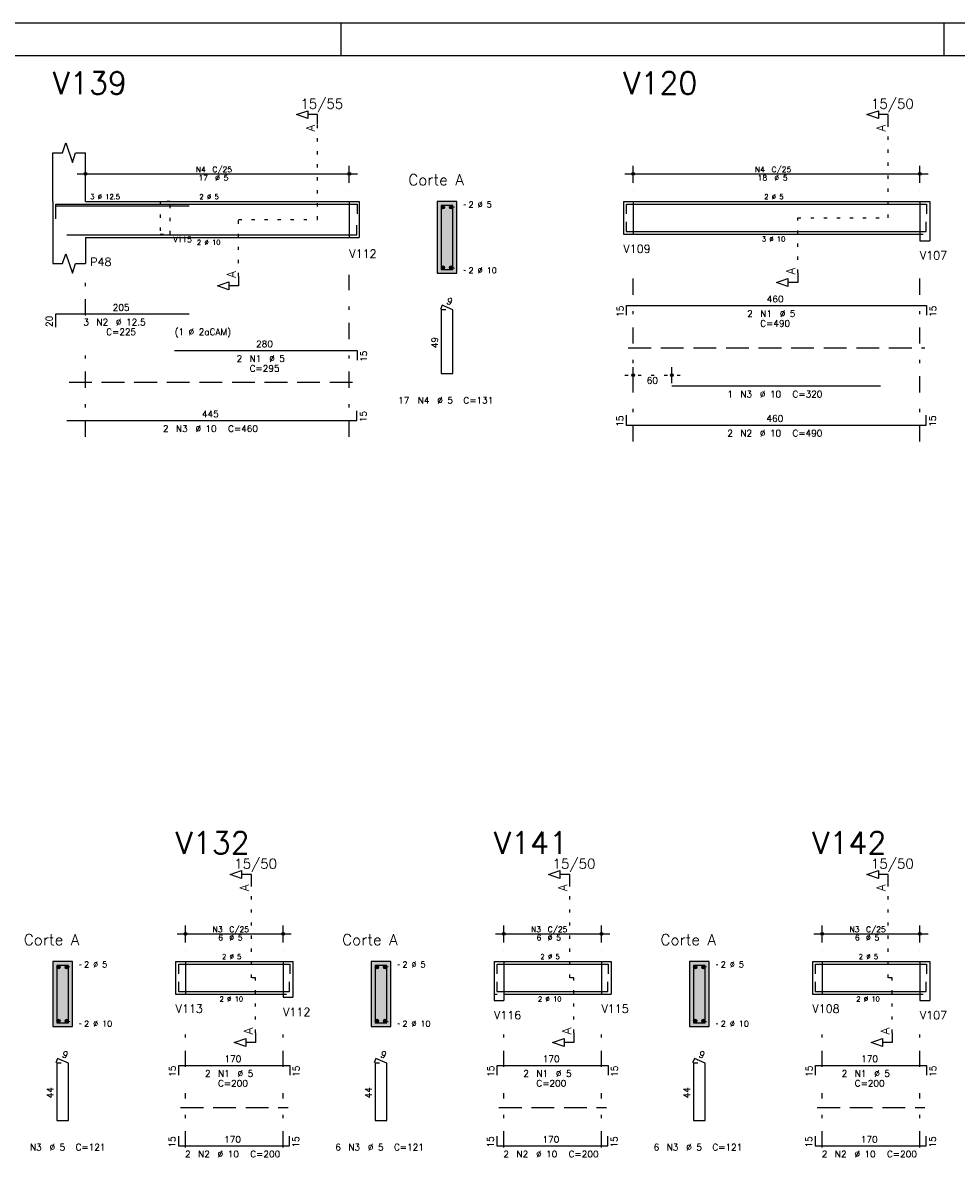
# Model space of a CAD drawing. Extents: x 0 to 84.1, y 0 to 59.4.
# Tile 5 of 6: x 37.3 to 66, y 24 to 59.4. Entities that reach past the tile are written whole.
import ezdxf

# ---------------------------------------------------------------- set-up
doc = ezdxf.new("R2010")
doc.units = 0
doc.header["$MEASUREMENT"] = 0
for name, pattern in [('ESTILO_TQS_0001', [1, 0.7, -0.3]), ('ESTILO_TQS_0002', [0.4, 0.1, -0.3]), ('ESTILO_TQS_0003', [1.5, 0.5, -0.4, 0.1, -0.5])]:
    doc.linetypes.add(name, pattern=pattern)
for name, color, linetype in [('1', 1, 'CONTINUOUS'), ('2', 2, 'CONTINUOUS'), ('4', 4, 'CONTINUOUS'), ('6', 6, 'CONTINUOUS'), ('7', 7, 'CONTINUOUS'), ('9', 9, 'CONTINUOUS')]:
    doc.layers.add(name, color=color, linetype=linetype)
doc.styles.get("Standard").update_dxf_attribs({"font": 'ROMANS.SHX'})

msp = doc.modelspace()

# ---------------------------------------------------------------- linework, layer by layer
at = {"layer": '1', "linetype": 'ESTILO_TQS_0002'}
for p, q in [((46.37473, 53.37), (46.37473, 56.29)), ((63.885, 53.42), (63.885, 56.29)), ((47.34973, 53.92), (47.34973, 52.82)), ((47.34973, 53.92), (47.64973, 53.92)), ((55.76, 53.92), (56.06, 53.92)), ((56.06, 53.92), (56.06, 52.92)), ((64.86, 53.92), (64.86, 52.92)), ((64.86, 53.92), (65.16, 53.92)), ((50.47473, 53.745), (50.91973, 53.83)), ((43.94973, 51.635), (43.94973, 53.37)), ((43.94973, 53.37), (46.37473, 53.37)), ((61.11, 51.735), (61.11, 53.42)), ((61.11, 53.42), (63.885, 53.42)), ((47.34973, 52.82), (47.64973, 52.82)), ((55.76, 52.92), (56.06, 52.92)), ((64.86, 52.92), (65.16, 52.92)), ((50.47473, 51.895), (50.91973, 51.81)), ((55.81, 48.59), (57.5, 48.59)), ((44.345, 30.095), (44.345, 32.965)), ((54.115, 30.095), (54.115, 32.965)), ((63.885, 30.095), (63.885, 32.965)), ((38.675, 30.42), (39.12, 30.505)), ((42.02, 30.595), (42.32, 30.595)), ((42.32, 30.595), (42.32, 29.595)), ((45.32, 30.595), (45.32, 29.595)), ((45.32, 30.595), (45.62, 30.595)), ((48.445, 30.42), (48.89, 30.505)), ((51.79, 30.595), (52.09, 30.595)), ((52.09, 30.595), (52.09, 29.595)), ((55.09, 30.595), (55.09, 29.595)), ((55.09, 30.595), (55.39, 30.595)), ((58.215, 30.42), (58.66, 30.505)), ((61.56, 30.595), (61.86, 30.595)), ((61.86, 30.595), (61.86, 29.595)), ((64.86, 30.595), (64.86, 29.595)), ((64.86, 30.595), (65.16, 30.595)), ((44.47, 30.095), (44.345, 30.095)), ((44.47, 28.41), (44.47, 30.095)), ((54.24, 30.095), (54.115, 30.095)), ((54.24, 28.41), (54.24, 30.095)), ((64.01, 30.095), (63.885, 30.095)), ((64.01, 28.41), (64.01, 30.095)), ((42.02, 29.595), (42.32, 29.595)), ((45.32, 29.595), (45.62, 29.595)), ((51.79, 29.595), (52.09, 29.595)), ((55.09, 29.595), (55.39, 29.595)), ((61.56, 29.595), (61.86, 29.595)), ((64.86, 29.595), (65.16, 29.595)), ((38.675, 28.77), (39.12, 28.685)), ((48.445, 28.77), (48.89, 28.685)), ((58.215, 28.77), (58.66, 28.685))]:
    msp.add_line(p, q, dxfattribs=at)
at = {"layer": '1', "linetype": 'ESTILO_TQS_0001'}
for p, q in [((55.91, 49.435), (65.01, 49.435)), ((38.74973, 48.375), (47.49973, 48.375)), ((42.17, 26.11), (45.47, 26.11)), ((51.94, 26.11), (55.24, 26.11)), ((61.71, 26.11), (65.01, 26.11))]:
    msp.add_line(p, q, dxfattribs=at)
at = {"layer": '1', "linetype": 'ESTILO_TQS_0002'}
msp.add_lwpolyline([(41.54973, 53.92), (41.54973, 52.92), (41.84973, 52.92), (41.84973, 53.92), (41.54973, 53.92)], dxfattribs=at)
at = {"layer": '1', "linetype": 'Continuous'}
for centre in [(50.22473, 53.745), (50.47473, 53.745), (50.22473, 51.895), (50.47473, 51.895), (38.425, 30.42), (38.675, 30.42), (48.195, 30.42), (48.445, 30.42), (57.965, 30.42), (58.215, 30.42), (38.425, 28.77), (38.675, 28.77), (48.195, 28.77), (48.445, 28.77), (57.965, 28.77), (58.215, 28.77)]:
    msp.add_circle(centre, 0.05, dxfattribs=at)
at = {"layer": '2', "linetype": 'Continuous'}
for p, q in [((84.100006, 59.400002), (0, 59.400002)), ((47.100006, 58.400002), (47.100006, 59.400002)), ((65.600006, 58.400002), (65.600006, 59.400002)), ((38.24973, 53.92), (38.24973, 55.42)), ((39.24973, 53.92), (39.24973, 55.42)), ((39.24973, 54.5), (39.24973, 55.02)), ((47.34973, 54.5), (47.34973, 55.02)), ((56.06, 54.5), (56.06, 55.02)), ((64.86, 54.5), (64.86, 55.02)), ((38.99973, 54.77), (47.59973, 54.77)), ((55.81, 54.77), (65.11, 54.77)), ((39.24973, 54.25), (39.24973, 54.25)), ((47.34973, 54.25), (47.34973, 54.25)), ((56.06, 54.25), (56.06, 54.25)), ((64.86, 54.25), (64.86, 54.25)), ((38.24973, 53.92), (38.24973, 52.82)), ((39.24973, 53.92), (47.34973, 53.92)), ((47.34973, 53.92), (47.34973, 52.82)), ((47.34973, 53.92), (47.34973, 52.82)), ((47.34973, 53.92), (47.64973, 53.92)), ((47.64973, 53.92), (47.64973, 52.82)), ((47.64973, 53.92), (47.64973, 52.82)), ((50.64973, 53.92), (50.04973, 53.92)), ((50.04973, 53.92), (50.04973, 51.72)), ((50.64973, 51.72), (50.64973, 53.92)), ((55.76, 53.92), (55.76, 52.92)), ((55.76, 53.92), (55.76, 52.92)), ((55.76, 53.92), (55.76, 52.92)), ((55.76, 53.92), (56.06, 53.92)), ((56.06, 53.92), (64.86, 53.92)), ((56.06, 53.92), (56.06, 52.92)), ((64.86, 53.92), (64.86, 52.92)), ((64.86, 53.92), (64.86, 52.72)), ((64.86, 53.92), (65.16, 53.92)), ((65.16, 53.92), (65.16, 52.92)), ((65.16, 53.92), (65.16, 52.72)), ((38.24973, 52.82), (38.24973, 52.02)), ((39.24973, 52.82), (47.34973, 52.82)), ((39.24973, 52.82), (39.24973, 52.02)), ((47.34973, 52.82), (47.64973, 52.82)), ((55.76, 52.92), (56.06, 52.92)), ((56.06, 52.92), (64.86, 52.92)), ((64.86, 52.72), (65.16, 52.72)), ((50.04973, 51.72), (50.64973, 51.72)), ((56.06, 48.35), (56.06, 48.84)), ((57.25, 48.35), (57.25, 48.84)), ((56.06, 48.25), (56.06, 48.25)), ((57.25, 48.25), (57.25, 48.25)), ((42.32, 31.175), (42.32, 31.695)), ((45.32, 31.175), (45.32, 31.695)), ((52.09, 31.175), (52.09, 31.695)), ((55.09, 31.175), (55.09, 31.695)), ((61.86, 31.175), (61.86, 31.695)), ((64.86, 31.175), (64.86, 31.695)), ((42.07, 31.445), (45.57, 31.445)), ((51.84, 31.445), (55.34, 31.445)), ((61.61, 31.445), (65.11, 31.445)), ((42.32, 30.925), (42.32, 30.925)), ((45.32, 30.925), (45.32, 30.925)), ((52.09, 30.925), (52.09, 30.925)), ((55.09, 30.925), (55.09, 30.925)), ((61.86, 30.925), (61.86, 30.925)), ((64.86, 30.925), (64.86, 30.925)), ((38.85, 30.595), (38.25, 30.595)), ((38.25, 30.595), (38.25, 28.595)), ((38.85, 28.595), (38.85, 30.595)), ((42.02, 30.595), (42.02, 29.595)), ((42.02, 30.595), (42.02, 29.595)), ((42.02, 30.595), (42.02, 29.595)), ((42.02, 30.595), (42.32, 30.595)), ((42.32, 30.595), (45.32, 30.595)), ((42.32, 30.595), (42.32, 29.595)), ((45.32, 30.595), (45.32, 29.595)), ((45.32, 30.595), (45.32, 29.495)), ((45.32, 30.595), (45.62, 30.595)), ((45.62, 30.595), (45.62, 29.595)), ((45.62, 30.595), (45.62, 29.495)), ((48.62, 30.595), (48.02, 30.595)), ((48.02, 30.595), (48.02, 28.595)), ((48.62, 28.595), (48.62, 30.595)), ((51.79, 30.595), (51.79, 29.595)), ((51.79, 30.595), (51.79, 29.395)), ((51.79, 30.595), (51.79, 29.595)), ((51.79, 30.595), (52.09, 30.595)), ((52.09, 30.595), (55.09, 30.595)), ((52.09, 30.595), (52.09, 29.395)), ((55.09, 30.595), (55.09, 29.595)), ((55.09, 30.595), (55.09, 29.595)), ((55.09, 30.595), (55.39, 30.595)), ((55.39, 30.595), (55.39, 29.595)), ((55.39, 30.595), (55.39, 29.595)), ((58.39, 30.595), (57.79, 30.595)), ((57.79, 30.595), (57.79, 28.595)), ((58.39, 28.595), (58.39, 30.595)), ((61.56, 30.595), (61.56, 29.595)), ((61.56, 30.595), (61.56, 29.595)), ((61.56, 30.595), (61.56, 29.595)), ((61.56, 30.595), (61.86, 30.595)), ((61.86, 30.595), (64.86, 30.595)), ((61.86, 30.595), (61.86, 29.595)), ((64.86, 30.595), (64.86, 29.595)), ((64.86, 30.595), (64.86, 29.395)), ((64.86, 30.595), (65.16, 30.595)), ((65.16, 30.595), (65.16, 29.595)), ((65.16, 30.595), (65.16, 29.395)), ((42.02, 29.595), (42.32, 29.595)), ((42.32, 29.595), (45.32, 29.595)), ((45.32, 29.495), (45.62, 29.495)), ((52.09, 29.595), (55.09, 29.595)), ((55.09, 29.595), (55.39, 29.595)), ((61.56, 29.595), (61.86, 29.595)), ((61.86, 29.595), (64.86, 29.595)), ((51.79, 29.395), (52.09, 29.395)), ((64.86, 29.395), (65.16, 29.395)), ((38.25, 28.595), (38.85, 28.595)), ((48.02, 28.595), (48.62, 28.595)), ((57.79, 28.595), (58.39, 28.595))]:
    msp.add_line(p, q, dxfattribs=at)
at = {"layer": '2', "linetype": 'ESTILO_TQS_0003'}
for p, q in [((56.06, 46.56), (56.06, 51.72)), ((64.86, 46.56), (64.86, 51.72)), ((39.24973, 50.422), (39.24973, 51.67)), ((47.34973, 46.7), (47.34973, 51.67)), ((39.24973, 46.7), (39.24973, 49.618)), ((42.32, 27.357), (42.32, 28.395)), ((45.32, 27.357), (45.32, 28.395)), ((52.09, 27.357), (52.09, 28.395)), ((55.09, 27.357), (55.09, 28.395)), ((61.86, 27.357), (61.86, 28.395)), ((64.86, 27.357), (64.86, 28.395)), ((42.32, 24.887), (42.32, 26.553)), ((45.32, 24.887), (45.32, 26.553)), ((52.09, 24.887), (52.09, 26.553)), ((55.09, 24.887), (55.09, 26.553)), ((61.86, 24.887), (61.86, 26.553)), ((64.86, 24.887), (64.86, 26.553))]:
    msp.add_line(p, q, dxfattribs=at)
at = {"layer": '2', "linetype": 'Continuous'}
for points in [[(83.100006, 1), (2.5, 1), (2.5, 58.400002), (83.100006, 58.400002), (83.100006, 1)], [(46.37473, 56.29), (46.37473, 56.59), (46.07473, 56.59), (46.07473, 56.47), (45.72473, 56.59), (46.07473, 56.71), (46.07473, 56.59)], [(63.885, 56.29), (63.885, 56.59), (63.585, 56.59), (63.585, 56.47), (63.235, 56.59), (63.585, 56.71), (63.585, 56.59)], [(38.24973, 55.42), (38.54973, 55.42), (38.64973, 55.72), (38.84973, 55.12), (38.94973, 55.42), (39.24973, 55.42)], [(38.24973, 52.02), (38.54973, 52.02), (38.64973, 52.32), (38.84973, 51.72), (38.94973, 52.02), (39.24973, 52.02)], [(61.11, 51.735), (61.11, 51.435), (60.81, 51.435), (60.81, 51.315), (60.46, 51.435), (60.81, 51.555), (60.81, 51.435)], [(43.94973, 51.635), (43.94973, 51.335), (43.64973, 51.335), (43.64973, 51.215), (43.29973, 51.335), (43.64973, 51.455), (43.64973, 51.335)], [(44.345, 32.965), (44.345, 33.265), (44.045, 33.265), (44.045, 33.145), (43.695, 33.265), (44.045, 33.385), (44.045, 33.265)], [(54.115, 32.965), (54.115, 33.265), (53.815, 33.265), (53.815, 33.145), (53.465, 33.265), (53.815, 33.385), (53.815, 33.265)], [(63.885, 32.965), (63.885, 33.265), (63.585, 33.265), (63.585, 33.145), (63.235, 33.265), (63.585, 33.385), (63.585, 33.265)], [(44.47, 28.41), (44.47, 28.11), (44.17, 28.11), (44.17, 27.99), (43.82, 28.11), (44.17, 28.23), (44.17, 28.11)], [(54.24, 28.41), (54.24, 28.11), (53.94, 28.11), (53.94, 27.99), (53.59, 28.11), (53.94, 28.23), (53.94, 28.11)], [(64.01, 28.41), (64.01, 28.11), (63.71, 28.11), (63.71, 27.99), (63.36, 28.11), (63.71, 28.23), (63.71, 28.11)]]:
    msp.add_lwpolyline(points, dxfattribs=at)
for centre, radius in [((39.24973, 54.77), 0.041625), ((39.24973, 54.77), 0.02075), ((47.34973, 54.77), 0.041625), ((47.34973, 54.77), 0.02075), ((56.06, 54.77), 0.041625), ((56.06, 54.77), 0.02075), ((64.86, 54.77), 0.041625), ((64.86, 54.77), 0.02075), ((56.06, 48.59), 0.04), ((56.06, 48.59), 0.02), ((57.25, 48.59), 0.04), ((57.25, 48.59), 0.02), ((42.32, 31.445), 0.041625), ((42.32, 31.445), 0.02075), ((45.32, 31.445), 0.041625), ((45.32, 31.445), 0.02075), ((52.09, 31.445), 0.041625), ((52.09, 31.445), 0.02075), ((55.09, 31.445), 0.041625), ((55.09, 31.445), 0.02075), ((61.86, 31.445), 0.041625), ((61.86, 31.445), 0.02075), ((64.86, 31.445), 0.041625), ((64.86, 31.445), 0.02075)]:
    msp.add_circle(centre, radius, dxfattribs=at)
at = {"layer": '4', "linetype": 'Continuous'}
for p, q in [((38.33973, 53.44), (38.33973, 53.84)), ((38.33973, 53.84), (42.43973, 53.84)), ((41.99013, 53.84), (47.59013, 53.84)), ((47.59013, 53.84), (47.59013, 53.54)), ((55.86, 53.54), (55.86, 53.84)), ((55.86, 53.84), (65.06, 53.84)), ((65.06, 53.84), (65.06, 53.54)), ((38.33973, 53.39), (38.33973, 53.79)), ((38.33973, 53.79), (42.43973, 53.79)), ((47.57973, 52.9), (47.57973, 53.2)), ((55.85, 53.3), (55.85, 53)), ((65.05, 53), (65.05, 53.3)), ((38.67973, 52.9), (47.57973, 52.9)), ((55.85, 53), (65.05, 53)), ((57.25, 53), (63.65, 53)), ((42.12, 30.215), (42.12, 30.515)), ((42.12, 30.515), (45.52, 30.515)), ((45.52, 30.515), (45.52, 30.215)), ((51.89, 30.215), (51.89, 30.515)), ((51.89, 30.515), (55.29, 30.515)), ((55.29, 30.515), (55.29, 30.215)), ((61.66, 30.215), (61.66, 30.515)), ((61.66, 30.515), (65.06, 30.515)), ((65.06, 30.515), (65.06, 30.215)), ((42.11, 29.975), (42.11, 29.675)), ((45.51, 29.675), (45.51, 29.975)), ((51.88, 29.975), (51.88, 29.675)), ((55.28, 29.675), (55.28, 29.975)), ((61.65, 29.975), (61.65, 29.675)), ((65.05, 29.675), (65.05, 29.975)), ((42.11, 29.675), (45.51, 29.675)), ((51.88, 29.675), (55.28, 29.675)), ((61.65, 29.675), (65.05, 29.675))]:
    msp.add_line(p, q, dxfattribs=at)
for points in [[(50.16973, 53.8), (50.16973, 51.84), (50.52973, 51.84), (50.52973, 53.8), (50.16973, 53.8)], [(38.37, 30.475), (38.37, 28.715), (38.73, 28.715), (38.73, 30.475), (38.37, 30.475)], [(48.14, 30.475), (48.14, 28.715), (48.5, 28.715), (48.5, 30.475), (48.14, 30.475)], [(57.91, 30.475), (57.91, 28.715), (58.27, 28.715), (58.27, 30.475), (57.91, 30.475)]]:
    msp.add_lwpolyline(points, dxfattribs=at)
at = {"layer": '6', "linetype": 'Continuous'}
for p, q in [((50.198068, 50.74), (50.143623, 50.61102)), ((50.52973, 50.6), (50.198068, 50.74)), ((55.86, 50.43), (55.86, 50.73)), ((55.86, 50.73), (65.06, 50.73)), ((65.06, 50.73), (65.06, 50.43)), ((38.33973, 50.07), (38.33973, 50.47)), ((38.33973, 50.47), (42.43973, 50.47)), ((50.30973, 50.6), (50.16973, 50.6)), ((50.16973, 50.6), (50.16973, 48.64)), ((50.52973, 48.64), (50.52973, 50.6)), ((41.99013, 49.35), (47.59013, 49.35)), ((47.59013, 49.35), (47.59013, 49.05)), ((50.16973, 48.64), (50.52973, 48.64)), ((57.25, 48.26), (63.65, 48.26)), ((47.57973, 47.2), (47.57973, 47.5)), ((38.67973, 47.2), (47.57973, 47.2)), ((55.85, 47.36), (55.85, 47.06)), ((65.05, 47.06), (65.05, 47.36)), ((55.85, 47.06), (65.05, 47.06)), ((38.398338, 27.615), (38.343893, 27.48602)), ((38.51, 27.475), (38.37, 27.475)), ((38.37, 27.475), (38.37, 25.715)), ((38.73, 27.475), (38.398338, 27.615)), ((38.73, 25.715), (38.73, 27.475)), ((42.12, 27.105), (42.12, 27.405)), ((42.12, 27.405), (45.52, 27.405)), ((45.52, 27.405), (45.52, 27.105)), ((48.168338, 27.615), (48.113893, 27.48602)), ((48.28, 27.475), (48.14, 27.475)), ((48.14, 27.475), (48.14, 25.715)), ((48.5, 27.475), (48.168338, 27.615)), ((48.5, 25.715), (48.5, 27.475)), ((51.89, 27.105), (51.89, 27.405)), ((51.89, 27.405), (55.29, 27.405)), ((55.29, 27.405), (55.29, 27.105)), ((57.938338, 27.615), (57.883893, 27.48602)), ((58.05, 27.475), (57.91, 27.475)), ((57.91, 27.475), (57.91, 25.715)), ((58.27, 27.475), (57.938338, 27.615)), ((58.27, 25.715), (58.27, 27.475)), ((61.66, 27.105), (61.66, 27.405)), ((61.66, 27.405), (65.06, 27.405)), ((65.06, 27.405), (65.06, 27.105)), ((38.37, 25.715), (38.73, 25.715)), ((48.14, 25.715), (48.5, 25.715)), ((57.91, 25.715), (58.27, 25.715)), ((42.11, 25.235), (42.11, 24.935)), ((45.51, 24.935), (45.51, 25.235)), ((51.88, 25.235), (51.88, 24.935)), ((55.28, 24.935), (55.28, 25.235)), ((61.65, 25.235), (61.65, 24.935)), ((65.05, 24.935), (65.05, 25.235)), ((42.11, 24.935), (45.51, 24.935)), ((51.88, 24.935), (55.28, 24.935)), ((61.65, 24.935), (65.05, 24.935))]:
    msp.add_line(p, q, dxfattribs=at)
at = {"layer": '9', "linetype": 'Continuous'}
for points in [[(50.64973, 51.72), (50.64973, 53.92), (50.04973, 53.92)], [(50.64973, 51.72), (50.04973, 53.92), (50.04973, 51.72)], [(50.27473, 53.745), (50.19973, 53.788301), (50.177745, 53.762101)], [(50.27473, 53.745), (50.177745, 53.762101), (50.177745, 53.727899)], [(50.27473, 53.745), (50.177745, 53.727899), (50.19973, 53.701699)], [(50.27473, 53.745), (50.233412, 53.79424), (50.19973, 53.788301)], [(50.27473, 53.745), (50.19973, 53.701699), (50.233412, 53.69576)], [(50.27473, 53.745), (50.263032, 53.777139), (50.233412, 53.79424)], [(50.27473, 53.745), (50.233412, 53.69576), (50.263032, 53.712861)], [(50.27473, 53.745), (50.263032, 53.712861), (50.27473, 53.745)], [(50.52473, 53.745), (50.44973, 53.788301), (50.427745, 53.762101)], [(50.52473, 53.745), (50.427745, 53.762101), (50.427745, 53.727899)], [(50.52473, 53.745), (50.427745, 53.727899), (50.44973, 53.701699)], [(50.52473, 53.745), (50.483412, 53.79424), (50.44973, 53.788301)], [(50.52473, 53.745), (50.44973, 53.701699), (50.483412, 53.69576)], [(50.52473, 53.745), (50.513032, 53.777139), (50.483412, 53.79424)], [(50.52473, 53.745), (50.483412, 53.69576), (50.513032, 53.712861)], [(50.52473, 53.745), (50.513032, 53.712861), (50.52473, 53.745)], [(50.64973, 51.72), (50.04973, 51.72), (50.64973, 51.72)], [(50.27473, 51.895), (50.19973, 51.938301), (50.177745, 51.912101)], [(50.27473, 51.895), (50.177745, 51.912101), (50.177745, 51.877899)], [(50.27473, 51.895), (50.177745, 51.877899), (50.19973, 51.851699)], [(50.27473, 51.895), (50.233412, 51.94424), (50.19973, 51.938301)], [(50.27473, 51.895), (50.19973, 51.851699), (50.233412, 51.84576)], [(50.27473, 51.895), (50.263032, 51.927139), (50.233412, 51.94424)], [(50.27473, 51.895), (50.233412, 51.84576), (50.263032, 51.862861)], [(50.27473, 51.895), (50.263032, 51.862861), (50.27473, 51.895)], [(50.52473, 51.895), (50.44973, 51.938301), (50.427745, 51.912101)], [(50.52473, 51.895), (50.427745, 51.912101), (50.427745, 51.877899)], [(50.52473, 51.895), (50.427745, 51.877899), (50.44973, 51.851699)], [(50.52473, 51.895), (50.483412, 51.94424), (50.44973, 51.938301)], [(50.52473, 51.895), (50.44973, 51.851699), (50.483412, 51.84576)], [(50.52473, 51.895), (50.513032, 51.927139), (50.483412, 51.94424)], [(50.52473, 51.895), (50.483412, 51.84576), (50.513032, 51.862861)], [(50.52473, 51.895), (50.513032, 51.862861), (50.52473, 51.895)], [(38.85, 28.595), (38.85, 30.595), (38.25, 30.595)], [(38.85, 28.595), (38.25, 30.595), (38.25, 28.595)], [(38.475, 30.42), (38.4, 30.463301), (38.378015, 30.437101)], [(38.475, 30.42), (38.433682, 30.46924), (38.4, 30.463301)], [(38.475, 30.42), (38.463302, 30.452139), (38.433682, 30.46924)], [(38.725, 30.42), (38.65, 30.463301), (38.628015, 30.437101)], [(38.725, 30.42), (38.683682, 30.46924), (38.65, 30.463301)], [(38.725, 30.42), (38.713302, 30.452139), (38.683682, 30.46924)], [(48.62, 28.595), (48.62, 30.595), (48.02, 30.595)], [(48.62, 28.595), (48.02, 30.595), (48.02, 28.595)], [(48.245, 30.42), (48.17, 30.463301), (48.148015, 30.437101)], [(48.245, 30.42), (48.203682, 30.46924), (48.17, 30.463301)], [(48.245, 30.42), (48.233302, 30.452139), (48.203682, 30.46924)], [(48.495, 30.42), (48.42, 30.463301), (48.398015, 30.437101)], [(48.495, 30.42), (48.453682, 30.46924), (48.42, 30.463301)], [(48.495, 30.42), (48.483302, 30.452139), (48.453682, 30.46924)], [(58.39, 28.595), (58.39, 30.595), (57.79, 30.595)], [(58.39, 28.595), (57.79, 30.595), (57.79, 28.595)], [(58.015, 30.42), (57.94, 30.463301), (57.918015, 30.437101)], [(58.015, 30.42), (57.973682, 30.46924), (57.94, 30.463301)], [(58.015, 30.42), (58.003302, 30.452139), (57.973682, 30.46924)], [(58.265, 30.42), (58.19, 30.463301), (58.168015, 30.437101)], [(58.265, 30.42), (58.223682, 30.46924), (58.19, 30.463301)], [(58.265, 30.42), (58.253302, 30.452139), (58.223682, 30.46924)], [(38.475, 30.42), (38.378015, 30.437101), (38.378015, 30.402899)], [(38.475, 30.42), (38.378015, 30.402899), (38.4, 30.376699)], [(38.475, 30.42), (38.4, 30.376699), (38.433682, 30.37076)], [(38.475, 30.42), (38.433682, 30.37076), (38.463302, 30.387861)], [(38.475, 30.42), (38.463302, 30.387861), (38.475, 30.42)], [(38.725, 30.42), (38.628015, 30.437101), (38.628015, 30.402899)], [(38.725, 30.42), (38.628015, 30.402899), (38.65, 30.376699)], [(38.725, 30.42), (38.65, 30.376699), (38.683682, 30.37076)], [(38.725, 30.42), (38.683682, 30.37076), (38.713302, 30.387861)], [(38.725, 30.42), (38.713302, 30.387861), (38.725, 30.42)], [(48.245, 30.42), (48.148015, 30.437101), (48.148015, 30.402899)], [(48.245, 30.42), (48.148015, 30.402899), (48.17, 30.376699)], [(48.245, 30.42), (48.17, 30.376699), (48.203682, 30.37076)], [(48.245, 30.42), (48.203682, 30.37076), (48.233302, 30.387861)], [(48.245, 30.42), (48.233302, 30.387861), (48.245, 30.42)], [(48.495, 30.42), (48.398015, 30.437101), (48.398015, 30.402899)], [(48.495, 30.42), (48.398015, 30.402899), (48.42, 30.376699)], [(48.495, 30.42), (48.42, 30.376699), (48.453682, 30.37076)], [(48.495, 30.42), (48.453682, 30.37076), (48.483302, 30.387861)], [(48.495, 30.42), (48.483302, 30.387861), (48.495, 30.42)], [(58.015, 30.42), (57.918015, 30.437101), (57.918015, 30.402899)], [(58.015, 30.42), (57.918015, 30.402899), (57.94, 30.376699)], [(58.015, 30.42), (57.94, 30.376699), (57.973682, 30.37076)], [(58.015, 30.42), (57.973682, 30.37076), (58.003302, 30.387861)], [(58.015, 30.42), (58.003302, 30.387861), (58.015, 30.42)], [(58.265, 30.42), (58.168015, 30.437101), (58.168015, 30.402899)], [(58.265, 30.42), (58.168015, 30.402899), (58.19, 30.376699)], [(58.265, 30.42), (58.19, 30.376699), (58.223682, 30.37076)], [(58.265, 30.42), (58.223682, 30.37076), (58.253302, 30.387861)], [(58.265, 30.42), (58.253302, 30.387861), (58.265, 30.42)], [(38.475, 28.77), (38.4, 28.813301), (38.378015, 28.787101)], [(38.475, 28.77), (38.378015, 28.787101), (38.378015, 28.752899)], [(38.475, 28.77), (38.378015, 28.752899), (38.4, 28.726699)], [(38.475, 28.77), (38.433682, 28.81924), (38.4, 28.813301)], [(38.475, 28.77), (38.4, 28.726699), (38.433682, 28.72076)], [(38.475, 28.77), (38.463302, 28.802139), (38.433682, 28.81924)], [(38.475, 28.77), (38.433682, 28.72076), (38.463302, 28.737861)], [(38.475, 28.77), (38.463302, 28.737861), (38.475, 28.77)], [(38.725, 28.77), (38.65, 28.813301), (38.628015, 28.787101)], [(38.725, 28.77), (38.628015, 28.787101), (38.628015, 28.752899)], [(38.725, 28.77), (38.628015, 28.752899), (38.65, 28.726699)], [(38.725, 28.77), (38.683682, 28.81924), (38.65, 28.813301)], [(38.725, 28.77), (38.65, 28.726699), (38.683682, 28.72076)], [(38.725, 28.77), (38.713302, 28.802139), (38.683682, 28.81924)], [(38.725, 28.77), (38.683682, 28.72076), (38.713302, 28.737861)], [(38.725, 28.77), (38.713302, 28.737861), (38.725, 28.77)], [(48.245, 28.77), (48.17, 28.813301), (48.148015, 28.787101)], [(48.245, 28.77), (48.148015, 28.787101), (48.148015, 28.752899)], [(48.245, 28.77), (48.148015, 28.752899), (48.17, 28.726699)], [(48.245, 28.77), (48.203682, 28.81924), (48.17, 28.813301)], [(48.245, 28.77), (48.17, 28.726699), (48.203682, 28.72076)], [(48.245, 28.77), (48.233302, 28.802139), (48.203682, 28.81924)], [(48.245, 28.77), (48.203682, 28.72076), (48.233302, 28.737861)], [(48.245, 28.77), (48.233302, 28.737861), (48.245, 28.77)], [(48.495, 28.77), (48.42, 28.813301), (48.398015, 28.787101)], [(48.495, 28.77), (48.398015, 28.787101), (48.398015, 28.752899)], [(48.495, 28.77), (48.398015, 28.752899), (48.42, 28.726699)], [(48.495, 28.77), (48.453682, 28.81924), (48.42, 28.813301)], [(48.495, 28.77), (48.42, 28.726699), (48.453682, 28.72076)], [(48.495, 28.77), (48.483302, 28.802139), (48.453682, 28.81924)], [(48.495, 28.77), (48.453682, 28.72076), (48.483302, 28.737861)], [(48.495, 28.77), (48.483302, 28.737861), (48.495, 28.77)], [(58.015, 28.77), (57.94, 28.813301), (57.918015, 28.787101)], [(58.015, 28.77), (57.918015, 28.787101), (57.918015, 28.752899)], [(58.015, 28.77), (57.918015, 28.752899), (57.94, 28.726699)], [(58.015, 28.77), (57.973682, 28.81924), (57.94, 28.813301)], [(58.015, 28.77), (57.94, 28.726699), (57.973682, 28.72076)], [(58.015, 28.77), (58.003302, 28.802139), (57.973682, 28.81924)], [(58.015, 28.77), (57.973682, 28.72076), (58.003302, 28.737861)], [(58.015, 28.77), (58.003302, 28.737861), (58.015, 28.77)], [(58.265, 28.77), (58.19, 28.813301), (58.168015, 28.787101)], [(58.265, 28.77), (58.168015, 28.787101), (58.168015, 28.752899)], [(58.265, 28.77), (58.168015, 28.752899), (58.19, 28.726699)], [(58.265, 28.77), (58.223682, 28.81924), (58.19, 28.813301)], [(58.265, 28.77), (58.19, 28.726699), (58.223682, 28.72076)], [(58.265, 28.77), (58.253302, 28.802139), (58.223682, 28.81924)], [(58.265, 28.77), (58.223682, 28.72076), (58.253302, 28.737861)], [(58.265, 28.77), (58.253302, 28.737861), (58.265, 28.77)], [(38.85, 28.595), (38.25, 28.595), (38.85, 28.595)], [(48.62, 28.595), (48.02, 28.595), (48.62, 28.595)], [(58.39, 28.595), (57.79, 28.595), (58.39, 28.595)]]:
    msp.add_solid(points, dxfattribs=at)

# ---------------------------------------------------------------- texts
at = {"layer": '2', "linetype": 'Continuous'}
for s, height, p in [('15/55', 0.3, (45.84973, 56.77)), ('15/50', 0.3, (63.36, 56.77)), ('N4', 0.17, (42.63673, 54.821)), ('C/25', 0.17, (43.14673, 54.821)), ('N4', 0.17, (59.797, 54.821)), ('C/25', 0.17, (60.307, 54.821)), ('17', 0.17, (42.72173, 54.566)), ('%%c 5', 0.17, (43.23173, 54.566)), ('Corte A', 0.34, (49.15973, 54.42)), ('18', 0.17, (59.882, 54.566)), ('%%c 5', 0.17, (60.392, 54.566)), ('3 %%c 12.5', 0.15, (39.39973, 53.995)), ('2 %%c 5', 0.15, (42.74973, 53.995)), ('2 %%c 5', 0.18, (51.00973, 53.74)), ('2 %%c 5', 0.15, (60.085, 53.995)), ('V115', 0.17, (41.94973, 52.67)), ('3 %%c 10', 0.15, (60.01, 52.695)), ('2 %%c 10', 0.15, (42.67473, 52.595)), ('V112', 0.25, (47.34973, 52.195)), ('V109', 0.25, (55.76, 52.345)), ('P48', 0.25, (39.39973, 51.945)), ('V107', 0.25, (64.86, 52.145)), ('2 %%c 10', 0.18, (51.00973, 51.72)), ('460', 0.2, (60.16, 50.83)), ('205', 0.2, (40.08973, 50.57)), ('3', 0.2, (39.18973, 50.12)), ('N2', 0.2, (39.58973, 50.12)), ('%%c 12.5', 0.2, (40.18973, 50.12)), ('2', 0.2, (59.56, 50.38)), ('N1', 0.2, (59.96, 50.38)), ('%%c 5', 0.2, (60.56, 50.38)), ('C=225', 0.2, (39.88973, 49.82)), ('(1 %%c 2aCAM)', 0.2, (41.98973, 49.82)), ('C=490', 0.2, (59.96, 50.08)), ('280', 0.2, (44.49013, 49.45)), ('2', 0.2, (43.89013, 49)), ('C=295', 0.2, (44.29013, 48.7)), ('N1', 0.2, (44.29013, 49)), ('%%c 5', 0.2, (44.89013, 49)), ('60', 0.2, (56.475, 48.33)), ('17', 0.2, (48.84973, 47.72)), ('N4', 0.2, (49.44973, 47.72)), ('%%c 5', 0.2, (50.04973, 47.72)), ('C=131', 0.2, (50.84973, 47.72)), ('1', 0.2, (58.95, 47.91)), ('N3', 0.2, (59.35, 47.91)), ('%%c 10', 0.2, (59.95, 47.91)), ('C=320', 0.2, (60.95, 47.91)), ('445', 0.2, (42.82973, 47.3)), ('460', 0.2, (60.15, 47.16)), ('2', 0.2, (41.62973, 46.85)), ('N3', 0.2, (42.02973, 46.85)), ('%%c 10', 0.2, (42.62973, 46.85)), ('C=460', 0.2, (43.62973, 46.85)), ('2', 0.2, (58.95, 46.71)), ('N2', 0.2, (59.35, 46.71)), ('%%c 10', 0.2, (59.95, 46.71)), ('C=490', 0.2, (60.95, 46.71)), ('15/50', 0.3, (43.82, 33.445)), ('15/50', 0.3, (53.59, 33.445)), ('15/50', 0.3, (63.36, 33.445)), ('N3', 0.17, (43.157, 31.496)), ('C/25', 0.17, (43.667, 31.496)), ('N3', 0.17, (52.927, 31.496)), ('C/25', 0.17, (53.437, 31.496)), ('N3', 0.17, (62.697, 31.496)), ('C/25', 0.17, (63.207, 31.496)), ('Corte A', 0.34, (37.36, 31.095)), ('6', 0.17, (43.327, 31.241)), ('%%c 5', 0.17, (43.667, 31.241)), ('Corte A', 0.34, (47.13, 31.095)), ('6', 0.17, (53.097, 31.241)), ('%%c 5', 0.17, (53.437, 31.241)), ('Corte A', 0.34, (56.9, 31.095)), ('6', 0.17, (62.867, 31.241)), ('%%c 5', 0.17, (63.207, 31.241)), ('2 %%c 5', 0.15, (43.445, 30.67)), ('2 %%c 5', 0.15, (53.215, 30.67)), ('2 %%c 5', 0.15, (62.985, 30.67)), ('2 %%c 5', 0.18, (39.21, 30.415)), ('2 %%c 5', 0.18, (48.98, 30.415)), ('2 %%c 5', 0.18, (58.75, 30.415)), ('2 %%c 10', 0.15, (43.37, 29.37)), ('2 %%c 10', 0.15, (53.14, 29.37)), ('2 %%c 10', 0.15, (62.91, 29.37)), ('V113', 0.25, (42.02, 29.02)), ('V112', 0.25, (45.32, 28.92)), ('V116', 0.25, (51.79, 28.82)), ('V115', 0.25, (55.09, 29.02)), ('V108', 0.25, (61.56, 29.02)), ('V107', 0.25, (64.86, 28.82)), ('2 %%c 10', 0.18, (39.21, 28.595)), ('2 %%c 10', 0.18, (48.98, 28.595)), ('2 %%c 10', 0.18, (58.75, 28.595)), ('170', 0.2, (43.52, 27.505)), ('170', 0.2, (53.29, 27.505)), ('170', 0.2, (63.06, 27.505)), ('2', 0.2, (42.92, 27.055)), ('C=200', 0.2, (43.32, 26.755)), ('N1', 0.2, (43.32, 27.055)), ('%%c 5', 0.2, (43.92, 27.055)), ('2', 0.2, (52.69, 27.055)), ('C=200', 0.2, (53.09, 26.755)), ('N1', 0.2, (53.09, 27.055)), ('%%c 5', 0.2, (53.69, 27.055)), ('2', 0.2, (62.46, 27.055)), ('C=200', 0.2, (62.86, 26.755)), ('N1', 0.2, (62.86, 27.055)), ('%%c 5', 0.2, (63.46, 27.055)), ('170', 0.2, (43.51, 25.035)), ('170', 0.2, (53.28, 25.035)), ('170', 0.2, (63.05, 25.035)), ('N3', 0.2, (37.55, 24.795)), ('%%c 5', 0.2, (38.15, 24.795)), ('C=121', 0.2, (38.95, 24.795)), ('%%c 10', 0.2, (43.31, 24.585)), ('6', 0.2, (46.92, 24.795)), ('N3', 0.2, (47.32, 24.795)), ('%%c 5', 0.2, (47.92, 24.795)), ('C=121', 0.2, (48.72, 24.795)), ('%%c 10', 0.2, (53.08, 24.585)), ('6', 0.2, (56.69, 24.795)), ('N3', 0.2, (57.09, 24.795)), ('%%c 5', 0.2, (57.69, 24.795)), ('C=121', 0.2, (58.49, 24.795)), ('%%c 10', 0.2, (62.85, 24.585)), ('2', 0.2, (42.31, 24.585)), ('N2', 0.2, (42.71, 24.585)), ('C=200', 0.2, (44.31, 24.585)), ('2', 0.2, (52.08, 24.585)), ('N2', 0.2, (52.48, 24.585)), ('C=200', 0.2, (54.08, 24.585)), ('2', 0.2, (61.85, 24.585)), ('N2', 0.2, (62.25, 24.585)), ('C=200', 0.2, (63.85, 24.585))]:
    msp.add_text(s, height=height, dxfattribs=at).set_placement(p)
for s, height, rotation, p in [('A', 0.272, 90, (46.29313, 56.0724)), ('A', 0.272, 90, (63.8034, 56.0724)), ('A', 0.272, 90, (43.86813, 51.5806)), ('A', 0.272, 90, (61.0284, 51.6806)), ('9', 0.2, 337.11462, (50.310659, 50.801017)), ('15', 0.2, 90, (55.76, 50.38)), ('15', 0.2, 90, (65.36, 50.38)), ('20', 0.2, 90, (38.23973, 50.07)), ('49', 0.2, 90, (50.06973, 49.42)), ('15', 0.2, 90, (47.89013, 49)), ('15', 0.2, 90, (47.87973, 47.15)), ('15', 0.2, 90, (55.75, 47.01)), ('15', 0.2, 90, (65.35, 47.01)), ('A', 0.272, 90, (44.2634, 32.7474)), ('A', 0.272, 90, (54.0334, 32.7474)), ('A', 0.272, 90, (63.8034, 32.7474)), ('A', 0.272, 90, (44.3884, 28.3556)), ('A', 0.272, 90, (54.1584, 28.3556)), ('A', 0.272, 90, (63.9284, 28.3556)), ('9', 0.2, 337.11462, (38.510929, 27.676017)), ('9', 0.2, 337.11462, (48.280929, 27.676017)), ('9', 0.2, 337.11462, (58.050929, 27.676017)), ('15', 0.2, 90, (42.02, 27.055)), ('15', 0.2, 90, (45.82, 27.055)), ('15', 0.2, 90, (51.79, 27.055)), ('15', 0.2, 90, (55.59, 27.055)), ('15', 0.2, 90, (61.56, 27.055)), ('15', 0.2, 90, (65.36, 27.055)), ('44', 0.2, 90, (38.27, 26.395)), ('44', 0.2, 90, (48.04, 26.395)), ('44', 0.2, 90, (57.81, 26.395)), ('15', 0.2, 90, (42.01, 24.885)), ('15', 0.2, 90, (45.81, 24.885)), ('15', 0.2, 90, (51.78, 24.885)), ('15', 0.2, 90, (55.58, 24.885)), ('15', 0.2, 90, (61.55, 24.885)), ('15', 0.2, 90, (65.35, 24.885))]:
    msp.add_text(s, height=height, rotation=rotation, dxfattribs=at).set_placement(p)
at = {"layer": '7', "linetype": 'Continuous'}
for s, p in [('V139', (38.24973, 57.22)), ('V120', (55.76, 57.22)), ('V132', (42.02, 33.895)), ('V141', (51.79, 33.895)), ('V142', (61.56, 33.895))]:
    msp.add_text(s, height=0.68, dxfattribs=at).set_placement(p)

doc.saveas('drawing.dxf')
